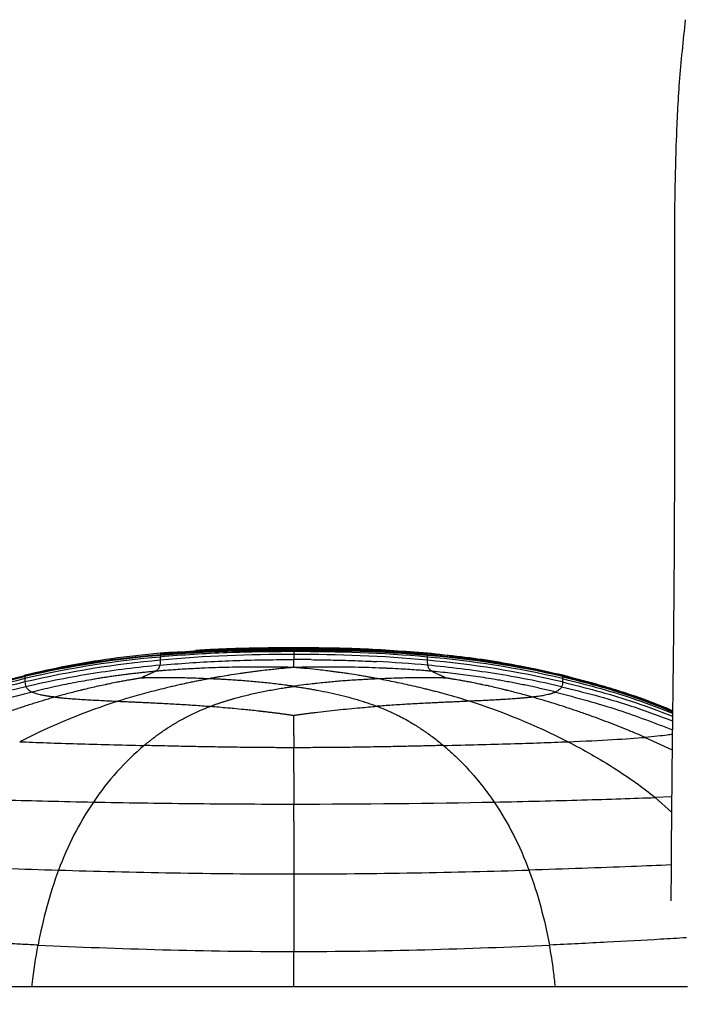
# Paper-space layout '_Back' of a CAD drawing. Header units: millimetres. Extents: x -908 to 908, y 0 to 686.
# Tile 4 of 11: x -845 to -734, y 463 to 628. Entities that reach past the tile are written whole.
import ezdxf

# ---------------------------------------------------------------- set-up
doc = ezdxf.new("R2010")
doc.units = ezdxf.units.MM

psp = doc.layouts.new('_Back')

# ---------------------------------------------------------------- linework, layer by layer
at = {"color": 7, "linetype": 'Continuous', "lineweight": 25}
for p, q in [((-819.61, 522.15), (-821.77, 521.96)), ((-821.76, 521.89), (-821.77, 521.95)), ((-819.61, 522.1), (-815.84, 522.34)), ((-799.46, 522.76), (-799.46, 522.86)), ((-799.46, 522.49), (-799.46, 522.5)), ((-799.46, 522.48), (-799.46, 522.48)), ((-777.16, 521.89), (-777.15, 521.95)), ((-821.73, 521.69), (-821.73, 521.7)), ((-821.73, 521.69), (-821.73, 521.69)), ((-821.73, 521.68), (-821.73, 521.69)), ((-777.19, 521.69), (-777.19, 521.7)), ((-777.19, 521.68), (-777.19, 521.69)), ((-844.42, 518.25), (-844.43, 518.27)), ((-844.4, 518.19), (-844.4, 518.19)), ((-844.4, 518.17), (-844.4, 518.18)), ((-754.52, 518.19), (-754.52, 518.19)), ((-754.52, 518.17), (-754.52, 518.18)), ((-754.5, 518.25), (-754.49, 518.27)), ((-740.73, 507.89), (-736.21, 505.8)), ((-736.29, 497.95), (-739.04, 497.83)), ((-736.32, 495.39), (-739.04, 497.83)), ((-799.46, 466.18), (-799.46, 472.09))]:
    psp.add_line(p, q, dxfattribs=at)
for points, knots in [([(-734.01, 627.86), (-734.38, 624.38), (-735.1, 617.71), (-735.55, 608.05), (-735.78, 599.19), (-735.84, 591.1), (-735.84, 583.77), (-735.82, 577.19), (-735.81, 571.35), (-735.81, 564.52), (-735.81, 556.36), (-735.84, 546.54), (-735.89, 536.83), (-735.96, 527.28), (-736.07, 517.93), (-736.18, 508.46), (-736.29, 498.92), (-736.37, 489.6), (-736.4, 483.48), (-736.41, 480.54)], [0, 0, 0, 0, 0.071108, 0.136539, 0.196624, 0.251487, 0.301194, 0.345807, 0.385378, 0.419965, 0.484954, 0.551509, 0.619886, 0.682457, 0.745962, 0.81025, 0.875322, 0.940082, 1, 1, 1, 1]), ([(-821.77, 521.96), (-824.49, 521.68), (-829.75, 521.13), (-837.31, 519.89), (-842.11, 518.8), (-844.43, 518.27)], [0, 0, 0, 0, 0.356746, 0.690058, 1, 1, 1, 1]), ([(-799.46, 522.22), (-803.15, 522.22), (-806.86, 522.17), (-814.29, 521.89), (-818.02, 521.66), (-821.77, 521.32)], [0, 0, 0, 0, 0.5, 0.5, 1, 1, 1, 1]), ([(-799.46, 522.49), (-802.13, 522.47), (-807.26, 522.44), (-814.7, 522.2), (-819.45, 521.86), (-821.73, 521.69)], [0, 0, 0, 0, 0.359114, 0.692382, 1, 1, 1, 1]), ([(-799.46, 522.87), (-801.36, 522.86), (-804.83, 522.84), (-809.48, 522.72), (-813.17, 522.57), (-815.04, 522.46), (-815.85, 522.41)], [0, 0, 0, 0, 0.337048, 0.613358, 0.83201, 1, 1, 1, 1]), ([(-777.15, 521.96), (-780.88, 522.24), (-788.3, 522.8), (-795.75, 522.84), (-799.46, 522.87)], [0, 0, 0, 0, 0.502359, 1, 1, 1, 1]), ([(-777.19, 521.69), (-779.88, 521.88), (-785.05, 522.25), (-792.48, 522.45), (-797.21, 522.47), (-799.46, 522.49)], [0, 0, 0, 0, 0.363292, 0.696128, 1, 1, 1, 1]), ([(-799.46, 522.41), (-799.46, 522.4), (-799.46, 522.37), (-799.46, 522.31), (-799.46, 522.27), (-799.46, 522.22)], [0, 0, 0, 0, 0.5, 0.5, 1, 1, 1, 1]), ([(-793.45, 522.76), (-791.75, 522.76), (-788.93, 522.75), (-786.12, 522.54), (-785.01, 522.46)], [0, 0, 0, 0, 0.604799, 1, 1, 1, 1]), ([(-754.49, 518.27), (-758.27, 519.11), (-765.75, 520.76), (-773.37, 521.56), (-777.15, 521.96)], [0, 0, 0, 0, 0.5048925, 1, 1, 1, 1]), ([(-821.73, 521.69), (-824.45, 521.43), (-829.7, 520.93), (-837.27, 519.76), (-842.08, 518.7), (-844.4, 518.19)], [0, 0, 0, 0, 0.356603, 0.6899, 1, 1, 1, 1]), ([(-821.83, 519.95), (-820.21, 520.1), (-818.59, 520.23), (-815.34, 520.45), (-813.72, 520.54), (-810.47, 520.69), (-808.84, 520.75), (-805.58, 520.84), (-803.96, 520.86), (-802.33, 520.88)], [0, 0, 0, 0, 0.25, 0.25, 0.5, 0.5, 0.75, 0.75, 1, 1, 1, 1]), ([(-799.46, 521.75), (-799.46, 521.64), (-799.46, 521.51), (-799.46, 521.3), (-799.46, 521.22), (-799.46, 521.1), (-799.46, 521.06), (-799.46, 521), (-799.46, 520.98), (-799.46, 520.94), (-799.46, 520.91), (-799.46, 520.89)], [0, 0, 0, 0, 0.5, 0.5, 0.75, 0.75, 0.875, 0.875, 0.9375, 0.9375, 1, 1, 1, 1]), ([(-799.46, 520.6), (-799.46, 520.61), (-799.46, 520.62), (-799.46, 520.62), (-799.46, 520.67), (-799.46, 520.71), (-799.46, 520.75), (-799.46, 520.8), (-799.46, 520.85), (-799.46, 520.89)], [-0.000438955, -0.000438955, -0.000438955, -0.000438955, 0, 0, 0, 0.002332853, 0.002332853, 0.002332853, 0.005148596, 0.005148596, 0.005148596, 0.005148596]), ([(-799.46, 519.7), (-799.46, 519.74), (-799.46, 519.81), (-799.46, 519.92), (-799.46, 520.03), (-799.46, 520.15), (-799.46, 520.31), (-799.46, 520.46), (-799.46, 520.56), (-799.46, 520.6)], [0, 0, 0, 0, 0.10181, 0.200916, 0.298283, 0.43817, 0.578187, 0.846943, 1, 1, 1, 1]), ([(-796.54, 520.88), (-796, 520.87), (-794.91, 520.86), (-792.73, 520.82), (-790, 520.75), (-787.45, 520.65), (-786, 520.58), (-785.63, 520.56)], [0, 0, 0, 0, 0.149668, 0.299429, 0.599311, 0.899652, 1, 1, 1, 1]), ([(-754.52, 518.19), (-757.26, 518.78), (-762.48, 519.92), (-770.06, 521.02), (-774.89, 521.48), (-777.19, 521.69)], [0, 0, 0, 0, 0.365948, 0.698512, 1, 1, 1, 1]), ([(-777.14, 520.79), (-777.13, 520.68), (-777.14, 520.55), (-777.13, 520.33), (-777.12, 520.26), (-777.11, 520.15), (-777.11, 520.09), (-777.1, 520.03), (-777.09, 519.99), (-777.09, 519.97), (-777.09, 519.95)], [0, 0, 0, 0, 0.5, 0.5, 0.75, 0.75, 0.875, 0.9375, 0.9375, 1, 1, 1, 1]), ([(-821.83, 519.95), (-825.56, 519.6), (-829.28, 519.14), (-836.74, 517.96), (-840.47, 517.24), (-844.22, 516.36)], [0, 0, 0, 0, 0.5, 0.5, 1, 1, 1, 1]), ([(-822.64, 518.92), (-822.93, 518.9), (-823.49, 518.84), (-824.35, 518.76), (-825.2, 518.66), (-826.05, 518.57), (-826.9, 518.47), (-827.75, 518.36), (-828.6, 518.25), (-829.46, 518.13), (-830.31, 518.01), (-831.16, 517.88), (-832.01, 517.75), (-833.15, 517.56), (-834.58, 517.31), (-836.29, 516.99), (-838.01, 516.65), (-839.74, 516.28), (-841.47, 515.89), (-842.62, 515.61), (-843.2, 515.47)], [0, 0, 0, 0, 0.0407648, 0.081537, 0.122326, 0.1631412, 0.2039921, 0.2448885, 0.2858398, 0.326856, 0.3679467, 0.4091217, 0.4503911, 0.4917648, 0.574853, 0.6584781, 0.742722, 0.8276678, 0.9133989, 1, 1, 1, 1]), ([(-822.64, 518.92), (-822.67, 518.9), (-822.72, 518.87), (-822.82, 518.82), (-822.92, 518.76), (-823.03, 518.71), (-823.17, 518.65), (-823.35, 518.56), (-823.56, 518.47), (-823.72, 518.4), (-823.79, 518.37), (-823.79, 518.37), (-823.8, 518.37), (-823.81, 518.36), (-823.89, 518.32), (-824.04, 518.26), (-824.23, 518.17), (-824.38, 518.1), (-824.49, 518.05), (-824.53, 518.03), (-824.55, 518.02), (-824.55, 518.02), (-824.56, 518.02), (-824.58, 518.01), (-824.63, 517.98), (-824.71, 517.94), (-824.77, 517.91), (-824.8, 517.89), (-824.82, 517.88), (-824.85, 517.86), (-824.87, 517.85), (-824.89, 517.84), (-824.9, 517.83), (-824.92, 517.82), (-824.94, 517.81), (-824.95, 517.8), (-824.95, 517.8)], [0, 0, 0, 0, 0.069461, 0.136637, 0.201714, 0.264836, 0.326114, 0.421364, 0.529264, 0.603394, 0.606261, 0.608219, 0.609783, 0.611346, 0.624847, 0.700429, 0.76579, 0.826366, 0.849938, 0.868217, 0.868656, 0.869232, 0.869778, 0.870238, 0.888097, 0.926893, 0.942398, 0.943154, 0.953252, 0.967372, 0.97308, 0.973808, 0.983891, 0.987006, 0.99362, 1, 1, 1, 1]), ([(-799.46, 519.58), (-799.89, 519.59), (-800.72, 519.6), (-801.93, 519.62), (-803.22, 519.63), (-804.67, 519.63), (-806.86, 519.63), (-809.33, 519.61), (-811.99, 519.55), (-813.95, 519.48), (-815.56, 519.41), (-816.6, 519.35), (-818.17, 519.27), (-819.48, 519.18), (-820.84, 519.08), (-821.44, 519.03), (-822.05, 518.98), (-822.45, 518.94), (-822.64, 518.92)], [0, 0, 0, 0, 0.055671, 0.108422, 0.158635, 0.223677, 0.297522, 0.443566, 0.543726, 0.641202, 0.696364, 0.751032, 0.774612, 0.898386, 0.920309, 0.949509, 0.974845, 1, 1, 1, 1]), ([(-822.37, 519.09), (-822.39, 519.08), (-822.42, 519.05), (-822.49, 519.01), (-822.56, 518.96), (-822.61, 518.94), (-822.64, 518.92)], [0, 0, 0, 0, 0.258695, 0.5117, 0.758759, 1, 1, 1, 1]), ([(-822.37, 519.09), (-822.34, 519.11), (-822.29, 519.14), (-822.23, 519.2), (-822.17, 519.25), (-822.12, 519.31), (-822.05, 519.38), (-821.98, 519.48), (-821.93, 519.59), (-821.89, 519.7), (-821.86, 519.8), (-821.84, 519.88), (-821.84, 519.93), (-821.83, 519.95)], [0, 0, 0, 0, 0.051198, 0.103775, 0.157702, 0.212945, 0.269473, 0.401227, 0.538896, 0.671433, 0.808325, 0.903304, 1, 1, 1, 1]), ([(-807.01, 518.75), (-807.14, 518.73), (-807.41, 518.7), (-807.95, 518.62), (-808.9, 518.48), (-809.78, 518.35), (-810.81, 518.18), (-811.37, 518.09), (-811.87, 518), (-812.18, 517.95), (-812.46, 517.9), (-812.88, 517.82), (-813.24, 517.76), (-813.52, 517.71), (-813.66, 517.68)], [0, 0, 0, 0, 0.062168, 0.124075, 0.247774, 0.496694, 0.524473, 0.707769, 0.747794, 0.750732, 0.844081, 0.874145, 0.937293, 1, 1, 1, 1]), ([(-799.46, 519.58), (-799.7, 519.56), (-800.09, 519.52), (-800.81, 519.46), (-801.31, 519.41), (-801.92, 519.35), (-802.58, 519.28), (-803.65, 519.17), (-804.6, 519.06), (-805.47, 518.95), (-806.17, 518.86), (-806.73, 518.79), (-807.01, 518.75)], [0, 0, 0, 0, 0.095704, 0.161932, 0.289837, 0.29968, 0.408434, 0.555859, 0.725843, 0.785088, 0.893629, 1, 1, 1, 1]), ([(-776.27, 518.92), (-776.46, 518.94), (-776.86, 518.98), (-777.64, 519.04), (-778.72, 519.13), (-780.08, 519.22), (-781.65, 519.32), (-782.9, 519.38), (-783.94, 519.43), (-785.13, 519.48), (-786.93, 519.55), (-789.59, 519.61), (-792.06, 519.63), (-794.25, 519.63), (-795.9, 519.63), (-797.62, 519.61), (-798.83, 519.59), (-799.46, 519.58)], [0, 0, 0, 0, 0.025126, 0.050438, 0.101515, 0.163229, 0.225391, 0.303818, 0.324504, 0.359103, 0.456288, 0.557016, 0.702483, 0.776383, 0.841366, 0.917611, 1, 1, 1, 1]), ([(-791.83, 518.74), (-792.01, 518.76), (-792.39, 518.81), (-792.95, 518.89), (-793.5, 518.96), (-794.28, 519.05), (-795.52, 519.2), (-796.68, 519.32), (-797.77, 519.43), (-798.28, 519.47), (-798.93, 519.53), (-799.22, 519.56), (-799.46, 519.58)], [0, 0, 0, 0, 0.070769, 0.142304, 0.214936, 0.281166, 0.444008, 0.700044, 0.741865, 0.879697, 0.904138, 1, 1, 1, 1]), ([(-785.27, 517.66), (-785.28, 517.67), (-785.32, 517.67), (-785.41, 517.69), (-785.54, 517.72), (-785.78, 517.76), (-786.03, 517.81), (-786.45, 517.89), (-786.73, 517.94), (-787.07, 518), (-787.47, 518.07), (-788.02, 518.16), (-788.99, 518.32), (-789.83, 518.45), (-790.63, 518.57), (-791.03, 518.63), (-791.43, 518.68), (-791.69, 518.72), (-791.83, 518.74)], [0, 0, 0, 0, 0.005621, 0.018725, 0.040671, 0.06263, 0.125726, 0.155776, 0.249128, 0.252068, 0.310327, 0.429474, 0.503358, 0.752391, 0.814214, 0.876063, 0.937911, 1, 1, 1, 1]), ([(-754.7, 516.36), (-758.45, 517.24), (-762.18, 517.96), (-769.64, 519.14), (-773.36, 519.6), (-777.09, 519.95)], [0, 0, 0, 0, 0.5, 0.5, 1, 1, 1, 1]), ([(-777.09, 519.95), (-777.08, 519.92), (-777.08, 519.88), (-777.06, 519.78), (-777.02, 519.64), (-776.92, 519.44), (-776.77, 519.26), (-776.6, 519.12), (-776.5, 519.06), (-776.4, 518.99), (-776.31, 518.94), (-776.27, 518.92)], [0, 0, 0, 0, 0.087461, 0.173303, 0.349289, 0.549254, 0.788711, 0.844635, 0.898064, 0.949994, 1, 1, 1, 1]), ([(-776.27, 518.92), (-776.24, 518.9), (-776.19, 518.87), (-776.09, 518.81), (-775.99, 518.76), (-775.88, 518.71), (-775.75, 518.64), (-775.57, 518.56), (-775.35, 518.47), (-775.2, 518.4), (-775.13, 518.37), (-775.1, 518.36), (-775, 518.31), (-774.85, 518.25), (-774.67, 518.16), (-774.52, 518.09), (-774.43, 518.05), (-774.39, 518.03), (-774.37, 518.02), (-774.32, 517.99), (-774.24, 517.95), (-774.17, 517.92), (-774.14, 517.9), (-774.12, 517.89), (-774.09, 517.87), (-774.06, 517.86), (-774.05, 517.85), (-774.03, 517.84), (-774.02, 517.83), (-774, 517.82), (-773.99, 517.81), (-773.98, 517.8), (-773.97, 517.8)], [0, 0, 0, 0, 0.069487, 0.136693, 0.201799, 0.264947, 0.326246, 0.421512, 0.529417, 0.603547, 0.606414, 0.610187, 0.636351, 0.712212, 0.776573, 0.824139, 0.860612, 0.861413, 0.862314, 0.877837, 0.914384, 0.938141, 0.938896, 0.945772, 0.960563, 0.970578, 0.971276, 0.974794, 0.985287, 0.986002, 0.993061, 1, 1, 1, 1]), ([(-755.72, 515.47), (-756.07, 515.55), (-756.76, 515.72), (-757.81, 515.97), (-758.84, 516.2), (-759.88, 516.43), (-760.91, 516.65), (-761.94, 516.85), (-762.97, 517.05), (-764, 517.25), (-765.03, 517.43), (-766.28, 517.64), (-767.75, 517.88), (-769.46, 518.13), (-771.16, 518.36), (-772.86, 518.57), (-774.56, 518.76), (-775.7, 518.87), (-776.27, 518.92)], [0, 0, 0, 0, 0.0520682, 0.1038119, 0.1552493, 0.2063985, 0.2572774, 0.307904, 0.358296, 0.4084712, 0.4584473, 0.5082417, 0.5908845, 0.6731495, 0.7551159, 0.8368617, 0.9184643, 1, 1, 1, 1]), ([(-844.4, 518.19), (-847.15, 517.48), (-852.42, 516.12), (-859.82, 513.62), (-864.41, 511.73), (-866.58, 510.84)], [0, 0, 0, 0, 0.36394, 0.698643, 1, 1, 1, 1]), ([(-844.4, 518.04), (-848.2, 517.14), (-852.01, 516.06), (-859.45, 513.61), (-863.09, 512.23), (-866.57, 510.74)], [0, 0, 0, 0, 0.5, 0.5, 1, 1, 1, 1]), ([(-824.95, 517.8), (-824.99, 517.79), (-825.08, 517.78), (-825.17, 517.77), (-825.3, 517.75), (-825.39, 517.73), (-825.49, 517.72), (-825.62, 517.7), (-825.81, 517.66), (-825.98, 517.64), (-826.07, 517.62), (-826.14, 517.61), (-826.45, 517.56), (-826.9, 517.48), (-827.31, 517.41), (-827.48, 517.38), (-827.56, 517.37), (-827.91, 517.3), (-828.49, 517.2), (-829.42, 517.02), (-830.16, 516.87), (-830.75, 516.75), (-831.28, 516.64), (-831.77, 516.53), (-832.92, 516.28), (-833.91, 516.04), (-834.85, 515.81), (-835.05, 515.76), (-835.07, 515.76), (-835.09, 515.75), (-835.37, 515.68), (-835.98, 515.53), (-836.94, 515.28), (-838.03, 514.99), (-838.83, 514.77), (-839.28, 514.64), (-839.35, 514.62), (-839.36, 514.62), (-839.36, 514.62), (-839.36, 514.62)], [0, 0, 0, 0, 0.008289, 0.0167, 0.020064, 0.034018, 0.034451, 0.041138, 0.060499, 0.074196, 0.074676, 0.078713, 0.089626, 0.137727, 0.171682, 0.172257, 0.172955, 0.188149, 0.243845, 0.292383, 0.379286, 0.397253, 0.414831, 0.48859, 0.498589, 0.653737, 0.694646, 0.695865, 0.697314, 0.698839, 0.700014, 0.754581, 0.827733, 0.902416, 0.985289, 0.99865, 0.999066, 0.999482, 1, 1, 1, 1]), ([(-813.66, 517.68), (-813.92, 517.63), (-814.43, 517.53), (-815.21, 517.38), (-815.99, 517.22), (-816.79, 517.05), (-817.6, 516.88), (-818.42, 516.7), (-819.24, 516.52), (-820.08, 516.32), (-821.15, 516.07), (-822.47, 515.74), (-824.04, 515.33), (-825.62, 514.9), (-827.23, 514.43), (-828.29, 514.1), (-828.83, 513.93)], [0, 0, 0, 0, 0.05072, 0.101969, 0.153747, 0.206055, 0.258897, 0.312275, 0.366198, 0.420671, 0.475703, 0.576445, 0.679144, 0.783892, 0.890799, 1, 1, 1, 1]), ([(-813.66, 517.68), (-814.25, 517.7), (-815.35, 517.74), (-816.92, 517.8), (-818.47, 517.84), (-819.59, 517.86), (-820.31, 517.86), (-820.78, 517.86), (-821.59, 517.86), (-822.39, 517.86), (-822.86, 517.85), (-822.93, 517.85), (-823, 517.85), (-823.21, 517.84), (-823.52, 517.84), (-823.83, 517.83), (-824.02, 517.83), (-824.13, 517.82), (-824.26, 517.82), (-824.42, 517.82), (-824.52, 517.81), (-824.6, 517.81), (-824.67, 517.81), (-824.77, 517.81), (-824.86, 517.8), (-824.92, 517.8), (-824.95, 517.8)], [0, 0, 0, 0, 0.157432, 0.290856, 0.415909, 0.569941, 0.58776, 0.606019, 0.694402, 0.801515, 0.817757, 0.819207, 0.820427, 0.838442, 0.872739, 0.905481, 0.921044, 0.921542, 0.935925, 0.956308, 0.96338, 0.963838, 0.977933, 0.982203, 0.991149, 1, 1, 1, 1]), ([(-799.46, 516.42), (-799.66, 516.45), (-800.07, 516.51), (-800.87, 516.62), (-801.87, 516.75), (-803.47, 516.94), (-805.06, 517.1), (-807.09, 517.28), (-808.66, 517.41), (-809.85, 517.48), (-810.63, 517.53), (-811.22, 517.57), (-812.07, 517.61), (-812.65, 517.64), (-813.23, 517.66), (-813.52, 517.67), (-813.66, 517.68)], [0, 0, 0, 0, 0.043831, 0.087446, 0.173847, 0.259789, 0.428745, 0.512996, 0.688388, 0.759372, 0.762214, 0.851755, 0.880331, 0.94029, 0.970267, 1, 1, 1, 1]), ([(-785.27, 517.66), (-785.41, 517.66), (-785.7, 517.65), (-786.28, 517.62), (-786.85, 517.6), (-787.69, 517.55), (-788.27, 517.52), (-789.06, 517.47), (-790.27, 517.4), (-791.79, 517.28), (-793.82, 517.1), (-795.05, 516.97), (-795.96, 516.87), (-796.47, 516.81), (-797.52, 516.69), (-798.63, 516.54), (-799.33, 516.44), (-799.45, 516.42), (-799.46, 516.42)], [0, 0, 0, 0, 0.029744, 0.059678, 0.119606, 0.147347, 0.234398, 0.240561, 0.311455, 0.487043, 0.560943, 0.740302, 0.748859, 0.75713, 0.848372, 0.974608, 0.99658, 1, 1, 1, 1]), ([(-773.97, 517.8), (-774, 517.8), (-774.07, 517.8), (-774.15, 517.8), (-774.25, 517.81), (-774.32, 517.81), (-774.4, 517.81), (-774.5, 517.82), (-774.66, 517.82), (-774.79, 517.82), (-774.91, 517.82), (-775.15, 517.83), (-775.53, 517.84), (-775.86, 517.84), (-776, 517.85), (-776.07, 517.85), (-776.54, 517.85), (-777.34, 517.86), (-778.15, 517.86), (-778.62, 517.86), (-779.31, 517.85), (-780.43, 517.83), (-781.99, 517.79), (-783.14, 517.75), (-783.94, 517.72), (-784.53, 517.69), (-784.97, 517.68), (-785.27, 517.66)], [0, 0, 0, 0, 0.008844, 0.017783, 0.022052, 0.036141, 0.036599, 0.043674, 0.064064, 0.078452, 0.078951, 0.094528, 0.144308, 0.179663, 0.180884, 0.182334, 0.198585, 0.305752, 0.394159, 0.412424, 0.430247, 0.57691, 0.709195, 0.843852, 0.882484, 0.921408, 1, 1, 1, 1]), ([(-770.1, 513.93), (-770.37, 514.01), (-770.9, 514.18), (-771.71, 514.43), (-772.51, 514.66), (-773.31, 514.89), (-774.1, 515.11), (-774.89, 515.33), (-775.68, 515.53), (-776.46, 515.73), (-777.23, 515.93), (-778.25, 516.17), (-779.5, 516.47), (-780.99, 516.8), (-782.45, 517.11), (-783.87, 517.4), (-784.81, 517.58), (-785.27, 517.66)], [0, 0, 0, 0, 0.054844, 0.109101, 0.162788, 0.215925, 0.268526, 0.320607, 0.372181, 0.42326, 0.473855, 0.523975, 0.622667, 0.719586, 0.81477, 0.90824, 1, 1, 1, 1]), ([(-759.57, 514.62), (-759.57, 514.62), (-759.57, 514.62), (-759.58, 514.62), (-759.65, 514.64), (-760.1, 514.77), (-760.9, 514.99), (-761.99, 515.28), (-762.95, 515.53), (-763.56, 515.69), (-763.83, 515.75), (-763.85, 515.76), (-763.87, 515.76), (-764.08, 515.82), (-765.04, 516.05), (-766.05, 516.29), (-767.19, 516.54), (-767.66, 516.64), (-768.17, 516.75), (-768.76, 516.87), (-769.51, 517.02), (-770.43, 517.2), (-771.02, 517.31), (-771.36, 517.37), (-771.44, 517.38), (-771.53, 517.4), (-771.78, 517.44), (-772.18, 517.51), (-772.55, 517.57), (-772.78, 517.61), (-772.86, 517.62), (-772.91, 517.63), (-773.01, 517.65), (-773.18, 517.68), (-773.34, 517.7), (-773.43, 517.72), (-773.54, 517.73), (-773.62, 517.75), (-773.75, 517.77), (-773.85, 517.78), (-773.93, 517.79), (-773.97, 517.8)], [0, 0, 0, 0, 0.000513, 0.000924, 0.001335, 0.014695, 0.097575, 0.172259, 0.245414, 0.299983, 0.301158, 0.302684, 0.304132, 0.305351, 0.347124, 0.505397, 0.51559, 0.585169, 0.602746, 0.620713, 0.707614, 0.75615, 0.811845, 0.827038, 0.827736, 0.828311, 0.845434, 0.878743, 0.910366, 0.92128, 0.925317, 0.925797, 0.932798, 0.946081, 0.958859, 0.965547, 0.96598, 0.979936, 0.983301, 0.991712, 1, 1, 1, 1]), ([(-754.53, 517.15), (-750.74, 516.19), (-744.5, 514.62), (-738.5, 512.33), (-736.14, 511.43)], [0, 0, 0, 0, 0.608012, 1, 1, 1, 1]), ([(-736.13, 512.33), (-737.45, 512.87), (-741.19, 514.38), (-747.34, 516.34), (-752.2, 517.59), (-754.52, 518.19)], [0, 0, 0, 0, 0.220929, 0.626995, 1, 1, 1, 1]), ([(-754.52, 518.17), (-750.71, 517.19), (-744.46, 515.59), (-738.47, 513.2), (-736.13, 512.27)], [0, 0, 0, 0, 0.609726, 1, 1, 1, 1]), ([(-754.52, 518.04), (-750.71, 517.07), (-744.47, 515.47), (-738.47, 513.1), (-736.14, 512.17)], [0, 0, 0, 0, 0.609472, 1, 1, 1, 1]), ([(-754.52, 517.71), (-750.72, 516.75), (-744.48, 515.16), (-738.48, 512.82), (-736.14, 511.91)], [0, 0, 0, 0, 0.608868, 1, 1, 1, 1]), ([(-736.13, 512.35), (-737.45, 512.88), (-741.18, 514.41), (-747.31, 516.39), (-752.17, 517.66), (-754.49, 518.27)], [0, 0, 0, 0, 0.220522, 0.626915, 1, 1, 1, 1]), ([(-844.22, 516.36), (-844.15, 516.21), (-844.04, 516.06), (-843.71, 515.77), (-843.49, 515.62), (-843.2, 515.47)], [0, 0, 0, 0, 0.5, 0.5, 1, 1, 1, 1]), ([(-839.36, 514.62), (-839.44, 514.62), (-839.58, 514.64), (-839.8, 514.67), (-840, 514.69), (-840.2, 514.72), (-840.38, 514.74), (-840.56, 514.77), (-840.74, 514.8), (-840.9, 514.82), (-841.06, 514.85), (-841.39, 514.9), (-841.83, 514.99), (-842.28, 515.11), (-842.63, 515.22), (-842.88, 515.32), (-843.06, 515.4), (-843.15, 515.44), (-843.2, 515.47)], [0, 0, 0, 0, 0.02873, 0.057397, 0.086029, 0.114657, 0.143309, 0.172014, 0.2008, 0.229696, 0.258728, 0.287922, 0.419506, 0.556858, 0.684285, 0.818679, 0.907655, 1, 1, 1, 1]), ([(-813.39, 513.08), (-813.24, 513.14), (-812.93, 513.26), (-812.46, 513.43), (-811.99, 513.59), (-811.51, 513.75), (-811.02, 513.91), (-810.54, 514.06), (-810.05, 514.21), (-809.04, 514.5), (-807.51, 514.91), (-805.39, 515.39), (-803.23, 515.81), (-801.5, 516.11), (-800.25, 516.31), (-799.72, 516.38), (-799.46, 516.42)], [0, 0, 0, 0, 0.037535, 0.074961, 0.112288, 0.149522, 0.18667, 0.223738, 0.260731, 0.297652, 0.447385, 0.596087, 0.746, 0.894642, 0.94742, 1, 1, 1, 1]), ([(-799.46, 516.42), (-799.2, 516.38), (-798.66, 516.3), (-797.86, 516.18), (-797.07, 516.05), (-796.27, 515.91), (-795.09, 515.7), (-793.53, 515.39), (-791.62, 514.95), (-789.76, 514.47), (-788.28, 514.04), (-787.14, 513.66), (-786.32, 513.38), (-785.79, 513.18), (-785.53, 513.08)], [0, 0, 0, 0, 0.053488, 0.107189, 0.161086, 0.21517, 0.269431, 0.40362, 0.538698, 0.672787, 0.807759, 0.871563, 0.935633, 1, 1, 1, 1]), ([(-755.72, 515.47), (-755.76, 515.45), (-755.82, 515.42), (-755.94, 515.36), (-756.06, 515.31), (-756.19, 515.26), (-756.34, 515.21), (-756.51, 515.15), (-756.71, 515.1), (-757.02, 515.02), (-757.38, 514.94), (-757.81, 514.86), (-758.18, 514.8), (-758.55, 514.74), (-758.9, 514.7), (-759.22, 514.66), (-759.45, 514.63), (-759.57, 514.62)], [0, 0, 0, 0, 0.069311, 0.136715, 0.202295, 0.266143, 0.328354, 0.389032, 0.464655, 0.538808, 0.660898, 0.731502, 0.799072, 0.866217, 0.910786, 0.955344, 1, 1, 1, 1]), ([(-754.7, 516.36), (-754.77, 516.21), (-754.89, 516.06), (-755.21, 515.77), (-755.43, 515.62), (-755.72, 515.47)], [0, 0, 0, 0, 0.5, 0.5, 1, 1, 1, 1]), ([(-755.72, 515.47), (-752.17, 514.52), (-745.5, 512.75), (-739.14, 510.3), (-736.17, 509.15)], [0, 0, 0, 0, 0.532142, 1, 1, 1, 1]), ([(-754.7, 516.36), (-750.94, 515.42), (-744.64, 513.84), (-738.59, 511.55), (-736.15, 510.63)], [0, 0, 0, 0, 0.597195, 1, 1, 1, 1]), ([(-839.36, 514.62), (-839.66, 514.53), (-840.27, 514.36), (-841.18, 514.09), (-842.1, 513.81), (-843.02, 513.53), (-843.95, 513.23), (-844.89, 512.93), (-845.83, 512.62), (-846.77, 512.3), (-847.72, 511.98), (-848.99, 511.53), (-850.58, 510.95), (-852.49, 510.23), (-854.4, 509.48), (-856.3, 508.7), (-857.56, 508.16), (-858.19, 507.89)], [0, 0, 0, 0, 0.046146, 0.092876, 0.140158, 0.187965, 0.236268, 0.285039, 0.334248, 0.383867, 0.433866, 0.484214, 0.585812, 0.688437, 0.791843, 0.895781, 1, 1, 1, 1]), ([(-839.36, 514.62), (-839.29, 514.61), (-839.14, 514.59), (-838.91, 514.57), (-838.68, 514.54), (-838.43, 514.52), (-838.18, 514.49), (-837.92, 514.47), (-837.65, 514.44), (-837.09, 514.4), (-836.2, 514.33), (-834.94, 514.24), (-833.64, 514.17), (-832.36, 514.1), (-831.12, 514.03), (-829.95, 513.98), (-829.19, 513.94), (-828.83, 513.93)], [0, 0, 0, 0, 0.028271, 0.0566, 0.085005, 0.113505, 0.142118, 0.17086, 0.199746, 0.228793, 0.347329, 0.468359, 0.587164, 0.700436, 0.807496, 0.9076, 1, 1, 1, 1]), ([(-828.83, 513.93), (-828.57, 513.92), (-828.06, 513.89), (-827.28, 513.86), (-826.49, 513.82), (-825.68, 513.79), (-824.86, 513.75), (-824.03, 513.71), (-823.18, 513.67), (-822.33, 513.63), (-820.87, 513.56), (-818.8, 513.45), (-816.11, 513.28), (-814.3, 513.15), (-813.39, 513.08)], [0, 0, 0, 0, 0.050276, 0.101406, 0.153348, 0.206061, 0.259502, 0.313626, 0.36839, 0.423749, 0.479656, 0.650226, 0.824085, 1, 1, 1, 1]), ([(-770.1, 513.93), (-770.33, 513.92), (-770.82, 513.9), (-771.56, 513.86), (-772.33, 513.83), (-773.12, 513.79), (-773.94, 513.76), (-774.79, 513.72), (-775.65, 513.68), (-776.55, 513.63), (-778.08, 513.56), (-780.26, 513.44), (-782.54, 513.29), (-784.3, 513.17), (-785.12, 513.11), (-785.53, 513.08)], [0, 0, 0, 0, 0.047213, 0.095958, 0.146236, 0.198045, 0.251375, 0.306216, 0.362552, 0.420362, 0.47962, 0.659362, 0.841598, 0.920655, 1, 1, 1, 1]), ([(-759.57, 514.62), (-759.63, 514.61), (-759.77, 514.59), (-759.99, 514.57), (-760.21, 514.55), (-760.44, 514.52), (-760.67, 514.5), (-760.92, 514.48), (-761.17, 514.46), (-761.42, 514.43), (-761.69, 514.41), (-762.18, 514.37), (-762.95, 514.31), (-763.91, 514.25), (-764.83, 514.19), (-765.73, 514.14), (-766.72, 514.09), (-767.81, 514.03), (-768.94, 513.98), (-769.71, 513.95), (-770.1, 513.93)], [0, 0, 0, 0, 0.0266229, 0.0532968, 0.0800371, 0.1068591, 0.1337769, 0.1608044, 0.1879546, 0.2152398, 0.2426721, 0.2702625, 0.3684566, 0.4683996, 0.5430432, 0.6197628, 0.7111402, 0.8049216, 0.9011887, 1, 1, 1, 1]), ([(-740.73, 507.89), (-741.04, 508.03), (-741.67, 508.3), (-742.62, 508.7), (-744.36, 509.42), (-746.9, 510.42), (-749.76, 511.47), (-752.15, 512.3), (-754.03, 512.93), (-755.89, 513.53), (-757.73, 514.09), (-758.96, 514.44), (-759.57, 514.62)], [0, 0, 0, 0, 0.052129, 0.10422, 0.15624, 0.336924, 0.515798, 0.616146, 0.714976, 0.81205, 0.907136, 1, 1, 1, 1]), ([(-824.47, 506.53), (-824.31, 506.66), (-824, 506.92), (-823.53, 507.3), (-823.06, 507.67), (-822.57, 508.04), (-822.09, 508.4), (-821.25, 508.99), (-820.05, 509.79), (-818.41, 510.77), (-816.67, 511.68), (-815.21, 512.35), (-814.11, 512.81), (-813.63, 512.99), (-813.39, 513.08)], [0, 0, 0, 0, 0.050327, 0.100448, 0.150353, 0.200036, 0.249485, 0.298696, 0.448784, 0.596409, 0.746232, 0.893507, 0.9469, 1, 1, 1, 1]), ([(-813.39, 513.08), (-812.91, 513.04), (-811.97, 512.97), (-810.67, 512.86), (-809.28, 512.73), (-807.58, 512.57), (-806.22, 512.43), (-805.41, 512.34), (-805.34, 512.33), (-805.26, 512.32), (-805.18, 512.31), (-805.11, 512.3), (-805.03, 512.29), (-804.95, 512.28), (-804.88, 512.28), (-804.8, 512.27), (-804.72, 512.26), (-804.65, 512.25), (-804.57, 512.24), (-804.49, 512.23), (-804.42, 512.22), (-804.34, 512.21), (-804.19, 512.2), (-803.95, 512.17), (-803.6, 512.12), (-803.24, 512.08), (-802.88, 512.04), (-802.54, 511.99), (-802.2, 511.95), (-801.87, 511.91), (-801.56, 511.86), (-801.25, 511.82), (-800.96, 511.78), (-800.68, 511.75), (-800.41, 511.71), (-800.16, 511.67), (-799.93, 511.64), (-799.71, 511.61), (-799.56, 511.58), (-799.48, 511.57), (-799.47, 511.57), (-799.47, 511.57), (-799.47, 511.57), (-799.47, 511.57), (-799.46, 511.57), (-799.46, 511.57), (-799.46, 511.57), (-799.46, 511.57), (-799.46, 511.57), (-799.46, 511.57), (-799.46, 511.57), (-799.46, 511.57), (-799.46, 511.57), (-799.46, 511.57), (-799.46, 511.57)], [0, 0, 0, 0, 0.101983, 0.202514, 0.277437, 0.400542, 0.565756, 0.570248, 0.575572, 0.581166, 0.586749, 0.59232, 0.59788, 0.603427, 0.608963, 0.614485, 0.619995, 0.625491, 0.630974, 0.636443, 0.641898, 0.647338, 0.652088, 0.674304, 0.700823, 0.726878, 0.752419, 0.777394, 0.801745, 0.825411, 0.848327, 0.870446, 0.891679, 0.91195, 0.93118, 0.949321, 0.966268, 0.981962, 0.997444, 0.999683, 0.999703, 0.999724, 0.999745, 0.999766, 0.999787, 0.999808, 0.999828, 0.999849, 0.99987, 0.999891, 0.999912, 0.999932, 0.99995, 1, 1, 1, 1]), ([(-799.46, 511.57), (-799.39, 511.58), (-799.25, 511.6), (-799.02, 511.64), (-798.78, 511.67), (-798.51, 511.71), (-798.23, 511.75), (-797.93, 511.79), (-797.61, 511.83), (-797.29, 511.88), (-796.95, 511.92), (-796.59, 511.97), (-796.23, 512.01), (-795.38, 512.12), (-794.01, 512.28), (-791.51, 512.56), (-789.14, 512.78), (-786.94, 512.97), (-786, 513.04), (-785.53, 513.08)], [0, 0, 0, 0, 0.015047, 0.031607, 0.049587, 0.068888, 0.08941, 0.11106, 0.133764, 0.157448, 0.182042, 0.207475, 0.233667, 0.260543, 0.391221, 0.529652, 0.799453, 0.898974, 1, 1, 1, 1]), ([(-785.53, 513.08), (-785.39, 513.02), (-785.1, 512.92), (-784.68, 512.75), (-784.27, 512.58), (-783.85, 512.4), (-783.45, 512.22), (-783.04, 512.04), (-782.64, 511.85), (-782.25, 511.66), (-781.63, 511.35), (-780.73, 510.88), (-779.72, 510.3), (-778.88, 509.78), (-778.25, 509.37), (-777.63, 508.95), (-776.91, 508.45), (-776.09, 507.85), (-775.26, 507.2), (-774.72, 506.76), (-774.45, 506.53)], [0, 0, 0, 0, 0.0316667, 0.0634364, 0.0953136, 0.1273021, 0.1594054, 0.1916267, 0.2239686, 0.2564333, 0.2890228, 0.3792331, 0.4862603, 0.5594456, 0.6119446, 0.6651311, 0.7398787, 0.8259091, 0.9126305, 1, 1, 1, 1]), ([(-799.46, 508.18), (-799.46, 508.78), (-799.46, 509.36), (-799.46, 510.48), (-799.46, 511.04), (-799.46, 511.57)], [0, 0, 0, 0, 0.5, 0.5, 1, 1, 1, 1]), ([(-845.27, 507.16), (-842.42, 507.04), (-839.19, 506.93), (-832.19, 506.73), (-828.41, 506.63), (-824.47, 506.53)], [0, 0, 0, 0, 0.5, 0.5, 1, 1, 1, 1]), ([(-774.45, 506.53), (-770.51, 506.63), (-766.74, 506.73), (-759.73, 506.93), (-756.5, 507.04), (-753.65, 507.16)], [0, 0, 0, 0, 0.5, 0.5, 1, 1, 1, 1]), ([(-753.65, 507.16), (-750.8, 507.27), (-748.33, 507.39), (-744.04, 507.64), (-742.23, 507.77), (-740.73, 507.89)], [0, 0, 0, 0, 0.5, 0.5, 1, 1, 1, 1]), ([(-753.65, 507.16), (-750.97, 505.79), (-748.37, 504.32), (-743.46, 501.2), (-741.14, 499.55), (-739.04, 497.83)], [0, 0, 0, 0, 0.5, 0.5, 1, 1, 1, 1]), ([(-736.18, 508.39), (-736.46, 508.35), (-737.11, 508.25), (-738.58, 508.08), (-740.02, 507.96), (-740.73, 507.89)], [0, 0, 0, 0, 0.268229, 0.63985, 1, 1, 1, 1]), ([(-824.47, 506.53), (-826.08, 505.18), (-827.6, 503.7), (-830.44, 500.53), (-831.76, 498.85), (-832.96, 497.08)], [0, 0, 0, 0, 0.5, 0.5, 1, 1, 1, 1]), ([(-799.46, 506.16), (-799.82, 506.16), (-800.54, 506.16), (-801.62, 506.16), (-802.69, 506.17), (-803.77, 506.17), (-804.84, 506.18), (-805.91, 506.19), (-807.88, 506.21), (-810.74, 506.25), (-814.49, 506.31), (-818.21, 506.39), (-821.11, 506.45), (-823.19, 506.5), (-824.04, 506.52), (-824.47, 506.53)], [0, 0, 0, 0, 0.042848, 0.085684, 0.128501, 0.171288, 0.214036, 0.256736, 0.299377, 0.449434, 0.598218, 0.748528, 0.896573, 0.948472, 1, 1, 1, 1]), ([(-774.45, 506.53), (-774.82, 506.52), (-775.55, 506.51), (-776.66, 506.48), (-777.78, 506.45), (-778.9, 506.43), (-780.03, 506.4), (-781.89, 506.36), (-784.52, 506.31), (-787.89, 506.25), (-791.28, 506.2), (-794.06, 506.18), (-796.26, 506.17), (-797.86, 506.16), (-798.93, 506.16), (-799.46, 506.16)], [0, 0, 0, 0, 0.044333, 0.088944, 0.133817, 0.178939, 0.224295, 0.269871, 0.403999, 0.539538, 0.673984, 0.809167, 0.872723, 0.936344, 1, 1, 1, 1]), ([(-774.45, 506.53), (-774.43, 506.51), (-774.4, 506.49), (-774.35, 506.45), (-774.28, 506.38), (-774.1, 506.23), (-773.75, 505.93), (-773.06, 505.32), (-772.48, 504.78), (-771.35, 503.67), (-770.61, 502.91), (-768.48, 500.53), (-767.16, 498.85), (-765.97, 497.08)], [0, 0, 0, 0, 0.007812, 0.007812, 0.015625, 0.03125, 0.0625, 0.125, 0.25, 0.25, 0.5, 0.5, 1, 1, 1, 1]), ([(-859.89, 497.83), (-856.3, 497.69), (-852.17, 497.56), (-843.11, 497.3), (-838.17, 497.18), (-832.96, 497.08)], [0, 0, 0, 0, 0.5, 0.5, 1, 1, 1, 1]), ([(-832.96, 497.08), (-827.74, 496.98), (-822.25, 496.89), (-810.99, 496.77), (-805.23, 496.74), (-799.46, 496.74)], [0, 0, 0, 0, 0.5, 0.5, 1, 1, 1, 1]), ([(-765.97, 497.08), (-760.75, 497.18), (-755.81, 497.3), (-746.75, 497.56), (-742.63, 497.7), (-739.04, 497.83)], [0, 0, 0, 0, 0.5, 0.5, 1, 1, 1, 1]), ([(-870.08, 486.88), (-868.01, 486.79), (-865.79, 486.69), (-861.05, 486.5), (-858.54, 486.39), (-850.64, 486.08), (-844.88, 485.88), (-838.77, 485.7)], [0, 0, 0, 0, 0.25, 0.25, 0.5, 0.5, 1, 1, 1, 1]), ([(-838.77, 485.7), (-832.67, 485.52), (-826.23, 485.36), (-813.01, 485.13), (-806.23, 485.06), (-799.46, 485.06)], [0, 0, 0, 0, 0.5, 0.5, 1, 1, 1, 1]), ([(-799.46, 485.06), (-792.69, 485.06), (-785.92, 485.13), (-772.7, 485.36), (-766.26, 485.52), (-760.15, 485.7)], [0, 0, 0, 0, 0.5, 0.5, 1, 1, 1, 1]), ([(-736.38, 486.56), (-738.58, 486.47), (-743.47, 486.27), (-751.43, 485.97), (-757.19, 485.79), (-760.15, 485.7)], [0, 0, 0, 0, 0.284361, 0.631185, 1, 1, 1, 1]), ([(-842.2, 473.16), (-842.64, 473.18), (-843.5, 473.22), (-844.8, 473.29), (-846.08, 473.35), (-847.35, 473.41), (-848.61, 473.47), (-849.86, 473.54), (-851.09, 473.6), (-853.64, 473.73), (-857.41, 473.94), (-862.47, 474.23), (-867.42, 474.52), (-871.14, 474.75), (-873.57, 474.89), (-874.87, 474.97), (-875.71, 475.02), (-876.13, 475.04)], [0, 0, 0, 0, 0.037185, 0.074121, 0.110802, 0.147221, 0.183371, 0.219248, 0.254844, 0.290154, 0.439083, 0.582227, 0.734191, 0.878616, 0.919691, 0.960146, 1, 1, 1, 1]), ([(-733.83, 474.39), (-735.26, 474.3), (-739.6, 474.04), (-747.26, 473.62), (-753.5, 473.32), (-756.72, 473.16)], [0, 0, 0, 0, 0.1920167, 0.5834251, 1, 1, 1, 1]), ([(-843.22, 466.18), (-843.21, 466.32), (-842.98, 468.74), (-842.58, 471.02), (-842.2, 473.16)], [0, 0, 0, 0, 0.0588008, 1, 1, 1, 1]), ([(-842.2, 473.16), (-835.58, 472.86), (-828.57, 472.59), (-814.19, 472.21), (-806.82, 472.09), (-799.46, 472.09)], [0, 0, 0, 0, 0.5, 0.5, 1, 1, 1, 1]), ([(-799.46, 472.09), (-792.1, 472.09), (-784.73, 472.21), (-770.35, 472.59), (-763.35, 472.86), (-756.72, 473.16)], [0, 0, 0, 0, 0.5, 0.5, 1, 1, 1, 1]), ([(-755.73, 466.18), (-755.82, 467.06), (-756.06, 469.47), (-756.46, 471.73), (-756.72, 473.16)], [0, 0, 0, 0, 0.367287, 1, 1, 1, 1]), ([(-733.64, 466.18), (-733.65, 466.18), (-735.78, 466.18), (-741.98, 466.18), (-752.17, 466.18), (-764.2, 466.18), (-776.2, 466.18), (-788.2, 466.18), (-802.86, 466.18), (-820.2, 466.18), (-836.88, 466.18), (-850.22, 466.18), (-859.09, 466.18), (-866.71, 466.18), (-873.06, 466.18), (-878.63, 466.18), (-883.41, 466.18), (-887.45, 466.18), (-891.15, 466.18), (-894.46, 466.18), (-897.3, 466.18), (-899.58, 466.18), (-901.3, 466.18), (-902.68, 466.18), (-903.68, 466.18), (-904.4, 466.18), (-904.86, 466.18), (-905.12, 466.17), (-905.26, 466.17), (-905.28, 466.16), (-905.28, 466.16)], [0, 0, 0, 0, 0.000139, 0.030437, 0.085163, 0.139677, 0.193935, 0.248143, 0.30231, 0.392619, 0.48312, 0.528651, 0.574266, 0.604548, 0.63476, 0.665085, 0.688094, 0.711278, 0.734537, 0.757765, 0.780892, 0.803953, 0.827253, 0.850902, 0.883041, 0.917355, 0.956493, 0.972529, 0.989377, 1, 1, 1, 1]), ([(-907.82, 465.11), (-907.95, 464.89), (-908.18, 464.49), (-908.29, 463.69), (-908.16, 462.96), (-907.9, 462.41), (-907.62, 462.05), (-907.44, 461.87), (-907.31, 461.75), (-907.21, 461.67), (-907.11, 461.61), (-906.99, 461.53), (-906.84, 461.45), (-906.56, 461.33), (-906.36, 461.29), (-906.05, 461.22), (-905.65, 461.18), (-905.05, 461.17), (-904.51, 461.18), (-903.73, 461.18), (-902.75, 461.18), (-901.37, 461.18), (-899.71, 461.18), (-897.47, 461.18), (-894.67, 461.18), (-891.39, 461.18), (-887.71, 461.18), (-883.69, 461.18), (-878.92, 461.18), (-873.34, 461.18), (-866.99, 461.18), (-858.71, 461.18), (-848.49, 461.18), (-836.45, 461.18), (-824.42, 461.18), (-812.41, 461.18), (-797.73, 461.18), (-780.36, 461.18), (-764.34, 461.18), (-752.32, 461.18), (-744.31, 461.18), (-737.97, 461.18), (-734.43, 461.18), (-733.47, 461.18)], [0, 0, 0, 0, 0.008797, 0.015978, 0.021502, 0.025439, 0.026896, 0.028106, 0.02866, 0.029213, 0.029807, 0.030476, 0.032124, 0.034265, 0.043291, 0.053119, 0.062853, 0.085546, 0.125444, 0.159495, 0.191558, 0.213496, 0.235234, 0.257075, 0.279026, 0.301053, 0.323126, 0.345161, 0.367037, 0.39585, 0.424546, 0.453309, 0.505279, 0.557101, 0.60865, 0.660133, 0.711578, 0.797342, 0.883254, 0.9178, 0.952464, 0.987065, 1, 1, 1, 1])]:
    psp.add_open_spline(points, degree=3, knots=knots, dxfattribs=at)
for points in [[(-799.46, 522.76), (-806.84, 522.76), (-814.27, 522.55), (-821.76, 521.89)], [(-821.76, 521.89), (-821.75, 521.84), (-821.75, 521.79), (-821.74, 521.76)], [(-799.46, 522.58), (-806.83, 522.58), (-814.25, 522.4), (-821.74, 521.76)], [(-799.46, 522.41), (-806.83, 522.41), (-814.25, 522.23), (-821.74, 521.59)], [(-799.46, 522.48), (-806.82, 522.48), (-814.24, 522.3), (-821.73, 521.68)], [(-799.46, 522.76), (-799.46, 522.7), (-799.46, 522.63), (-799.46, 522.58)], [(-777.16, 521.89), (-784.65, 522.55), (-792.08, 522.76), (-799.46, 522.76)], [(-799.46, 522.58), (-799.46, 522.53), (-799.46, 522.51), (-799.46, 522.5)], [(-777.18, 521.76), (-784.67, 522.4), (-792.09, 522.58), (-799.46, 522.58)], [(-799.46, 522.48), (-799.46, 522.47), (-799.46, 522.45), (-799.46, 522.41)], [(-777.19, 521.68), (-784.68, 522.3), (-792.1, 522.48), (-799.46, 522.48)], [(-777.18, 521.59), (-784.67, 522.23), (-792.09, 522.41), (-799.46, 522.41)], [(-799.46, 522.22), (-799.46, 522.12), (-799.46, 521.98), (-799.46, 521.75)], [(-777.15, 521.32), (-784.64, 522), (-792.08, 522.22), (-799.46, 522.22)], [(-777.16, 521.89), (-777.16, 521.84), (-777.17, 521.79), (-777.18, 521.76)], [(-754.5, 518.25), (-762.11, 520.09), (-769.66, 521.22), (-777.16, 521.89)], [(-821.73, 521.68), (-829.22, 521.06), (-836.78, 519.98), (-844.4, 518.17)], [(-821.74, 521.59), (-829.23, 520.94), (-836.79, 519.85), (-844.4, 518.04)], [(-821.77, 521.32), (-829.26, 520.65), (-836.8, 519.52), (-844.4, 517.71)], [(-821.79, 520.79), (-829.27, 520.09), (-836.81, 518.94), (-844.39, 517.15)], [(-821.79, 520.79), (-821.79, 520.56), (-821.78, 520.27), (-821.83, 519.95)], [(-799.46, 521.75), (-806.86, 521.75), (-814.3, 521.5), (-821.79, 520.79)], [(-821.77, 521.32), (-821.78, 521.2), (-821.78, 521.03), (-821.79, 520.79)], [(-821.74, 521.59), (-821.75, 521.53), (-821.76, 521.45), (-821.77, 521.32)], [(-821.74, 521.76), (-821.74, 521.73), (-821.73, 521.71), (-821.73, 521.7)], [(-821.73, 521.68), (-821.74, 521.67), (-821.74, 521.64), (-821.74, 521.59)], [(-802.33, 520.88), (-801.37, 520.89), (-800.42, 520.89), (-799.46, 520.89)], [(-777.14, 520.79), (-784.62, 521.5), (-792.06, 521.75), (-799.46, 521.75)], [(-796.54, 520.88), (-797.52, 520.89), (-798.49, 520.89), (-799.46, 520.89)], [(-777.09, 519.95), (-779.93, 520.21), (-782.78, 520.41), (-785.63, 520.56)], [(-777.18, 521.76), (-777.18, 521.73), (-777.19, 521.71), (-777.19, 521.7)], [(-754.52, 518.17), (-762.14, 519.98), (-769.7, 521.06), (-777.19, 521.68)], [(-777.19, 521.68), (-777.19, 521.67), (-777.18, 521.64), (-777.18, 521.59)], [(-777.18, 521.59), (-777.17, 521.53), (-777.16, 521.45), (-777.15, 521.32)], [(-754.52, 518.04), (-762.13, 519.85), (-769.69, 520.94), (-777.18, 521.59)], [(-754.52, 517.71), (-762.12, 519.52), (-769.66, 520.65), (-777.15, 521.32)], [(-777.15, 521.32), (-777.14, 521.2), (-777.14, 521.02), (-777.14, 520.79)], [(-754.53, 517.15), (-762.11, 518.94), (-769.65, 520.09), (-777.14, 520.79)], [(-799.46, 519.58), (-799.46, 519.62), (-799.46, 519.66), (-799.46, 519.7)], [(-844.4, 518.17), (-852.02, 516.36), (-859.62, 513.84), (-866.58, 510.82)], [(-844.4, 517.71), (-851.99, 515.91), (-859.58, 513.45), (-866.54, 510.51)], [(-844.39, 517.15), (-851.97, 515.36), (-859.55, 512.95), (-866.5, 510.07)], [(-844.42, 518.25), (-844.42, 518.23), (-844.41, 518.22), (-844.41, 518.21)], [(-844.41, 518.21), (-844.4, 518.2), (-844.4, 518.19), (-844.4, 518.19)], [(-844.4, 518.17), (-844.4, 518.15), (-844.4, 518.12), (-844.4, 518.04)], [(-844.4, 518.04), (-844.4, 517.97), (-844.4, 517.86), (-844.4, 517.71)], [(-844.4, 517.71), (-844.4, 517.57), (-844.39, 517.38), (-844.39, 517.15)], [(-844.39, 517.15), (-844.38, 516.92), (-844.37, 516.65), (-844.22, 516.36)], [(-754.53, 517.15), (-754.54, 516.92), (-754.55, 516.65), (-754.7, 516.36)], [(-754.52, 517.71), (-754.52, 517.57), (-754.53, 517.38), (-754.53, 517.15)], [(-754.51, 518.21), (-754.52, 518.2), (-754.52, 518.19), (-754.52, 518.19)], [(-754.52, 518.17), (-754.52, 518.15), (-754.52, 518.12), (-754.52, 518.04)], [(-754.52, 518.04), (-754.52, 517.97), (-754.52, 517.86), (-754.52, 517.71)], [(-754.5, 518.25), (-754.5, 518.23), (-754.51, 518.22), (-754.51, 518.21)], [(-844.22, 516.36), (-851.72, 514.6), (-859.26, 512.23), (-866.18, 509.4)], [(-843.2, 515.47), (-850.18, 513.74), (-857.4, 511.41), (-864.15, 508.64)], [(-828.83, 513.93), (-834.24, 512.21), (-839.91, 509.89), (-845.27, 507.16)], [(-753.65, 507.16), (-759.01, 509.89), (-764.68, 512.21), (-770.1, 513.93)], [(-799.46, 508.18), (-799.46, 507.53), (-799.46, 506.85), (-799.46, 506.16)], [(-799.46, 502.04), (-799.46, 503.48), (-799.46, 504.85), (-799.46, 506.16)], [(-799.46, 502.04), (-799.46, 500.4), (-799.46, 498.62), (-799.46, 496.74)], [(-832.96, 497.08), (-835.35, 493.54), (-837.26, 489.72), (-838.77, 485.7)], [(-799.46, 496.74), (-787.93, 496.74), (-776.4, 496.87), (-765.97, 497.08)], [(-765.97, 497.08), (-763.57, 493.54), (-761.66, 489.72), (-760.15, 485.7)], [(-799.46, 493.9), (-799.46, 494.87), (-799.46, 495.81), (-799.46, 496.74)], [(-799.46, 493.9), (-799.46, 491.1), (-799.46, 488.14), (-799.46, 485.06)], [(-838.77, 485.7), (-840.28, 481.68), (-841.4, 477.47), (-842.2, 473.16)], [(-760.15, 485.7), (-758.64, 481.68), (-757.53, 477.47), (-756.72, 473.16)], [(-799.46, 485.06), (-799.46, 480.92), (-799.46, 476.56), (-799.46, 472.09)]]:
    psp.add_open_spline(points, degree=3, dxfattribs=at)

doc.saveas('drawing.dxf')
